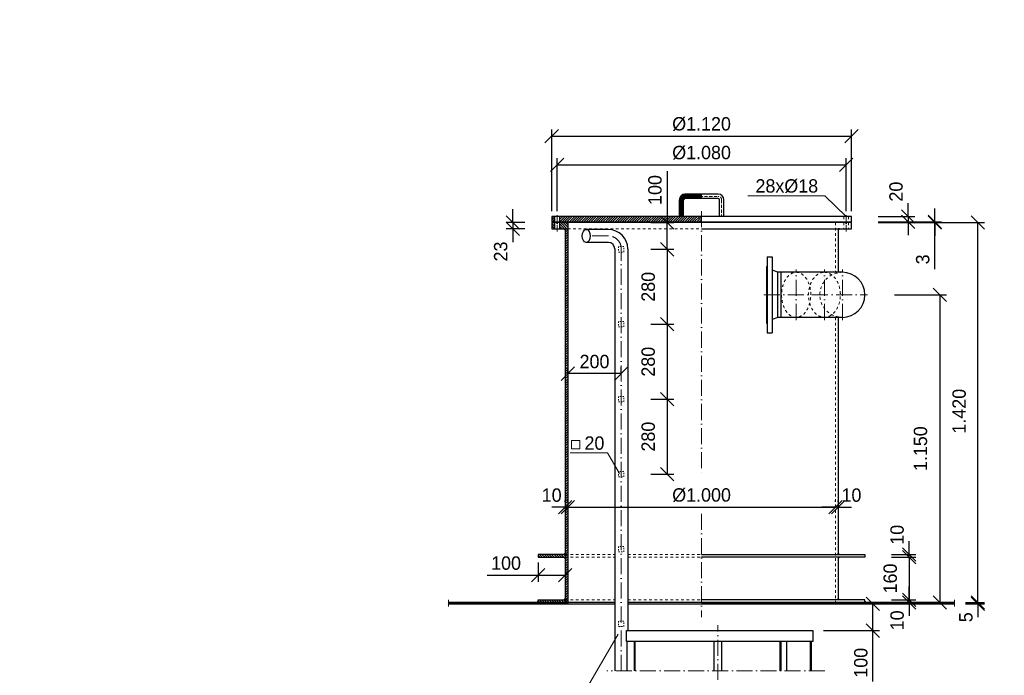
# Model space of a CAD drawing. Header units: millimetres. Extents: x -57642 to 5082813, y -177084 to 58112.
# Tile 14 of 256: x 82476 to 86155, y -174477 to -172027. Entities that reach past the tile are written whole.
import ezdxf

# ---------------------------------------------------------------- set-up
doc = ezdxf.new("R2010")
doc.units = ezdxf.units.MM
doc.linetypes.add('ACAD_ISO10W100', pattern=[18, 12, -3, 0, -3])
doc.linetypes.add('JIS_02_1.0', pattern=[2, 1, -1])
doc.layers.add('Bemaßung', color=7, linetype='Continuous', lineweight=9)
doc.layers.add('Beschriftung', color=7, linetype='Continuous', lineweight=9)
doc.styles.add('LBB3.5M1000', font='isocp.shx', dxfattribs={"height": 3.5})
doc.dimstyles.new('DIN', dxfattribs={"dimtxt": 2.5, "dimasz": 2.5, "dimexe": 1.25, "dimexo": 0.625, "dimtad": 1, "dimtih": 1, "dimdec": 4, "dimdsep": 46, "dimlunit": 6, "dimtxsty": 'Standard', "dimcen": 2.5, "dimadec": 0, "dimazin": 0, "dimtfac": 1, "dimtdec": 4, "dimtmove": 0, "dimatfit": 3, "dimfxl": 0, "dimtvp": 1, "dimtolj": 1, "dimtzin": 0, "dimarcsym": 0})

# ---------------------------------------------------------------- blocks, each defined once
blk = doc.blocks.new('_Oblique')
at = {"color": 0, "linetype": 'ByBlock', "lineweight": -2}
blk.add_line((-0.5, -0.5), (0.5, 0.5), dxfattribs=at)
blk = doc.blocks.new('*D275')
at = {"layer": 'Bemaßung', "color": 0, "lineweight": -2, "transparency": 16777216}
for p, q in [((84523.7, -173829.4), (84523.7, -173824.4)), ((85523.7, -173829.4), (85523.7, -173824.4)), ((84523.7, -173849.4), (85523.7, -173849.4))]:
    blk.add_line(p, q, dxfattribs=at)
at = {"layer": 'DEFPOINTS', "color": 0, "transparency": 16777216}
for p in [(84523.7, -173849.4), (85523.7, -173849.4), (85523.7, -173849.4)]:
    blk.add_point(p, dxfattribs=at)
at = {"layer": 'Bemaßung', "color": 0, "lineweight": -2, "transparency": 16777216, "xscale": 50, "yscale": 50, "zscale": 50, "rotation": 180}
blk.add_blockref('_Oblique', (84523.7, -173849.4), dxfattribs=at)
at = {"layer": 'Bemaßung', "color": 0, "lineweight": -2, "transparency": 16777216, "xscale": 50, "yscale": 50, "zscale": 50}
blk.add_blockref('_Oblique', (85523.7, -173849.4), dxfattribs=at)
at = {"layer": 'Bemaßung', "color": 0, "transparency": 16777216, "insert": (85023.7, -173804.4), "char_height": 50, "attachment_point": 5}
blk.add_mtext('\\A1;%%C1.000', dxfattribs=at)
blk = doc.blocks.new('*D276')
at = {"layer": 'Bemaßung', "color": 0, "lineweight": -2, "transparency": 16777216}
for p, q in [((84513.7, -173829.4), (84513.7, -173824.4)), ((84523.7, -173829.4), (84523.7, -173824.4)), ((84513.7, -173849.4), (84463.7, -173849.4)), ((84513.7, -173849.4), (84523.7, -173849.4)), ((84523.7, -173849.4), (84573.7, -173849.4))]:
    blk.add_line(p, q, dxfattribs=at)
at = {"layer": 'DEFPOINTS', "color": 0, "transparency": 16777216}
for p in [(84513.7, -173849.4), (84523.7, -173849.4), (84523.7, -173849.4)]:
    blk.add_point(p, dxfattribs=at)
at = {"layer": 'Bemaßung', "color": 0, "lineweight": -2, "transparency": 16777216, "xscale": 50, "yscale": 50, "zscale": 50}
blk.add_blockref('_Oblique', (84513.7, -173849.4), dxfattribs=at)
at = {"layer": 'Bemaßung', "color": 0, "lineweight": -2, "transparency": 16777216, "xscale": 50, "yscale": 50, "zscale": 50, "rotation": 180}
blk.add_blockref('_Oblique', (84523.7, -173849.4), dxfattribs=at)
at = {"layer": 'Bemaßung', "color": 0, "transparency": 16777216, "insert": (84463.7, -173804.4), "char_height": 50, "attachment_point": 5}
blk.add_mtext('\\A1;10', dxfattribs=at)
blk = doc.blocks.new('*D277')
at = {"layer": 'Bemaßung', "color": 0, "lineweight": -2, "transparency": 16777216}
for p, q in [((84413.7, -174055.6), (84413.7, -174128.4)), ((84513.7, -174055.6), (84513.7, -174128.4)), ((84223.2, -174103.4), (84413.7, -174103.4)), ((84413.7, -174103.4), (84513.7, -174103.4))]:
    blk.add_line(p, q, dxfattribs=at)
at = {"layer": 'DEFPOINTS', "color": 0, "transparency": 16777216}
for p in [(84413.7, -174035.6), (84513.7, -174035.6), (84513.7, -174103.4)]:
    blk.add_point(p, dxfattribs=at)
at = {"layer": 'Bemaßung', "color": 0, "lineweight": -2, "transparency": 16777216, "xscale": 50, "yscale": 50, "zscale": 50, "rotation": 180}
blk.add_blockref('_Oblique', (84413.7, -174103.4), dxfattribs=at)
at = {"layer": 'Bemaßung', "color": 0, "lineweight": -2, "transparency": 16777216, "xscale": 50, "yscale": 50, "zscale": 50}
blk.add_blockref('_Oblique', (84513.7, -174103.4), dxfattribs=at)
at = {"layer": 'Bemaßung', "color": 0, "transparency": 16777216, "insert": (84293.2, -174058.4), "char_height": 50, "attachment_point": 5}
blk.add_mtext('\\A1;100', dxfattribs=at)
blk = doc.blocks.new('*D278')
at = {"layer": 'Bemaßung', "color": 0, "lineweight": -2, "transparency": 16777216}
for p, q in [((85799.5, -174195.6), (85799.5, -174145.6)), ((85733.7, -174195.6), (85824.5, -174195.6)), ((85799.5, -174205.6), (85799.5, -174195.6)), ((85733.7, -174205.6), (85824.5, -174205.6)), ((85799.5, -174205.6), (85799.5, -174255.6))]:
    blk.add_line(p, q, dxfattribs=at)
at = {"layer": 'DEFPOINTS', "color": 0, "transparency": 16777216}
for p in [(85633.7, -174195.6), (85799.5, -174195.6), (85633.7, -174205.6)]:
    blk.add_point(p, dxfattribs=at)
at = {"layer": 'Bemaßung', "color": 0, "lineweight": -2, "transparency": 16777216, "xscale": 50, "yscale": 50, "zscale": 50}
for p, rotation in [((85799.5, -174195.6), 270), ((85799.5, -174205.6), 90)]:
    blk.add_blockref('_Oblique', p, dxfattribs=dict(at, rotation=rotation))
at = {"layer": 'Bemaßung', "color": 0, "transparency": 16777216, "insert": (85754.5, -174272.1), "char_height": 50, "attachment_point": 5, "rotation": 90}
blk.add_mtext('\\A1;10', dxfattribs=at)
blk = doc.blocks.new('*D279')
at = {"layer": 'Bemaßung', "color": 0, "lineweight": -2, "transparency": 16777216}
for p, q in [((85733.7, -174035.6), (85824.5, -174035.6)), ((85799.5, -174035.6), (85799.5, -174195.6)), ((85733.7, -174195.6), (85824.5, -174195.6))]:
    blk.add_line(p, q, dxfattribs=at)
at = {"layer": 'DEFPOINTS', "color": 0, "transparency": 16777216}
for p in [(85633.7, -174035.6), (85633.7, -174195.6), (85799.5, -174195.6)]:
    blk.add_point(p, dxfattribs=at)
at = {"layer": 'Bemaßung', "color": 0, "lineweight": -2, "transparency": 16777216, "xscale": 50, "yscale": 50, "zscale": 50}
for p, rotation in [((85799.5, -174035.6), 90), ((85799.5, -174195.6), 270)]:
    blk.add_blockref('_Oblique', p, dxfattribs=dict(at, rotation=rotation))
at = {"layer": 'Bemaßung', "color": 0, "transparency": 16777216, "insert": (85728.8, -174115.6), "char_height": 50, "attachment_point": 5, "rotation": 90}
blk.add_mtext('\\A1;160', dxfattribs=at)
blk = doc.blocks.new('*D280')
at = {"layer": 'Bemaßung', "color": 0, "lineweight": -2, "transparency": 16777216}
for p, q in [((85799.5, -174025.6), (85799.5, -173975.6)), ((85733.7, -174025.6), (85824.5, -174025.6)), ((85733.7, -174035.6), (85824.5, -174035.6)), ((85799.5, -174035.6), (85799.5, -174025.6)), ((85799.5, -174035.6), (85799.5, -174085.6))]:
    blk.add_line(p, q, dxfattribs=at)
at = {"layer": 'DEFPOINTS', "color": 0, "transparency": 16777216}
for p in [(85633.7, -174025.6), (85633.7, -174035.6), (85799.5, -174025.6)]:
    blk.add_point(p, dxfattribs=at)
at = {"layer": 'Bemaßung', "color": 0, "lineweight": -2, "transparency": 16777216, "xscale": 50, "yscale": 50, "zscale": 50}
for p, rotation in [((85799.5, -174025.6), 270), ((85799.5, -174035.6), 90)]:
    blk.add_blockref('_Oblique', p, dxfattribs=dict(at, rotation=rotation))
at = {"layer": 'Bemaßung', "color": 0, "transparency": 16777216, "insert": (85754.5, -173952.4), "char_height": 50, "attachment_point": 5, "rotation": 90}
blk.add_mtext('\\A1;10', dxfattribs=at)
blk = doc.blocks.new('*D281')
at = {"layer": 'Bemaßung', "color": 0, "lineweight": -2, "transparency": 16777216}
for p, q in [((86056.4, -174205.6), (86056.4, -174155.6)), ((86009.3, -174205.6), (86081.4, -174205.6)), ((86009.3, -174210.6), (86081.4, -174210.6)), ((86056.4, -174210.6), (86056.4, -174205.6)), ((86056.4, -174210.6), (86056.4, -174260.6))]:
    blk.add_line(p, q, dxfattribs=at)
at = {"layer": 'DEFPOINTS', "color": 0, "transparency": 16777216}
for p in [(85969.3, -174205.6), (85969.3, -174210.6), (86056.4, -174205.6)]:
    blk.add_point(p, dxfattribs=at)
at = {"layer": 'Bemaßung', "color": 0, "lineweight": -2, "transparency": 16777216, "xscale": 50, "yscale": 50, "zscale": 50}
for p, rotation in [((86056.4, -174205.6), 270), ((86056.4, -174210.6), 90)]:
    blk.add_blockref('_Oblique', p, dxfattribs=dict(at, rotation=rotation))
at = {"layer": 'Bemaßung', "color": 0, "transparency": 16777216, "insert": (86011.4, -174260.6), "char_height": 50, "attachment_point": 5, "rotation": 90}
blk.add_mtext('\\A1;5', dxfattribs=at)
blk = doc.blocks.new('*D282')
at = {"layer": 'Bemaßung', "color": 0, "lineweight": -2, "transparency": 16777216}
for p, q in [((85683.7, -172785.6), (86081.4, -172785.6)), ((86056.4, -174205.6), (86056.4, -172785.6)), ((86069.3, -174205.6), (86081.4, -174205.6))]:
    blk.add_line(p, q, dxfattribs=at)
at = {"layer": 'DEFPOINTS', "color": 0, "transparency": 16777216}
for p in [(85583.7, -172785.6), (86056.4, -172785.6), (85969.3, -174205.6)]:
    blk.add_point(p, dxfattribs=at)
at = {"layer": 'Bemaßung', "color": 0, "lineweight": -2, "transparency": 16777216, "xscale": 50, "yscale": 50, "zscale": 50}
for p, rotation in [((86056.4, -172785.6), 90), ((86056.4, -174205.6), 270)]:
    blk.add_blockref('_Oblique', p, dxfattribs=dict(at, rotation=rotation))
at = {"layer": 'Bemaßung', "color": 0, "transparency": 16777216, "insert": (85986.3, -173490.6), "char_height": 50, "attachment_point": 5, "rotation": 90}
blk.add_mtext('\\A1;1.420', dxfattribs=at)
blk = doc.blocks.new('*D283')
at = {"layer": 'Bemaßung', "color": 0, "lineweight": -2, "transparency": 16777216}
for p, q in [((85895.2, -172782.6), (85895.2, -172732.6)), ((85683.7, -172782.6), (85920.2, -172782.6)), ((85683.7, -172785.6), (85920.2, -172785.6)), ((85895.2, -172785.6), (85895.2, -172782.6)), ((85895.2, -172785.6), (85895.2, -172782.6)), ((85895.2, -172785.6), (85895.2, -172835.6)), ((85895.2, -172959.9), (85895.2, -172785.6))]:
    blk.add_line(p, q, dxfattribs=at)
at = {"layer": 'DEFPOINTS', "color": 0, "transparency": 16777216}
for p in [(85583.7, -172782.6), (85583.7, -172785.6), (85895.2, -172782.6)]:
    blk.add_point(p, dxfattribs=at)
at = {"layer": 'Bemaßung', "color": 0, "lineweight": -2, "transparency": 16777216, "xscale": 50, "yscale": 50, "zscale": 50}
for p, rotation in [((85895.2, -172782.6), 270), ((85895.2, -172785.6), 90)]:
    blk.add_blockref('_Oblique', p, dxfattribs=dict(at, rotation=rotation))
at = {"layer": 'Bemaßung', "color": 0, "transparency": 16777216, "insert": (85850.2, -172923.2), "char_height": 50, "attachment_point": 5, "rotation": 90}
blk.add_mtext('\\A1;3', dxfattribs=at)
blk = doc.blocks.new('*D284')
at = {"layer": 'Bemaßung', "color": 0, "lineweight": -2, "transparency": 16777216}
for p, q in [((85795.5, -172762.6), (85795.5, -172712.6)), ((85683.7, -172762.6), (85820.5, -172762.6)), ((85683.7, -172782.6), (85820.5, -172782.6)), ((85795.5, -172762.6), (85795.5, -172782.6)), ((85795.5, -172782.6), (85795.5, -172832.6))]:
    blk.add_line(p, q, dxfattribs=at)
at = {"layer": 'DEFPOINTS', "color": 0, "transparency": 16777216}
for p in [(85583.7, -172762.6), (85583.7, -172782.6), (85795.5, -172782.6)]:
    blk.add_point(p, dxfattribs=at)
at = {"layer": 'Bemaßung', "color": 0, "lineweight": -2, "transparency": 16777216, "xscale": 50, "yscale": 50, "zscale": 50}
for p, rotation in [((85795.5, -172762.6), 270), ((85795.5, -172782.6), 90)]:
    blk.add_blockref('_Oblique', p, dxfattribs=dict(at, rotation=rotation))
at = {"layer": 'Bemaßung', "color": 0, "transparency": 16777216, "insert": (85750.5, -172670), "char_height": 50, "attachment_point": 5, "rotation": 90}
blk.add_mtext('\\A1;20', dxfattribs=at)
blk = doc.blocks.new('*D285')
at = {"layer": 'Bemaßung', "color": 0, "lineweight": -2, "transparency": 16777216}
for p, q in [((84318.3, -172785.6), (84318.3, -172735.6)), ((84363.7, -172785.6), (84293.3, -172785.6)), ((84318.3, -172785.6), (84318.3, -172808.6)), ((84363.7, -172808.6), (84293.3, -172808.6)), ((84318.3, -172808.6), (84318.3, -172858.6))]:
    blk.add_line(p, q, dxfattribs=at)
at = {"layer": 'DEFPOINTS', "color": 0, "transparency": 16777216}
for p in [(84463.7, -172785.6), (84318.3, -172808.6), (84463.7, -172808.6)]:
    blk.add_point(p, dxfattribs=at)
at = {"layer": 'Bemaßung', "color": 0, "lineweight": -2, "transparency": 16777216, "xscale": 50, "yscale": 50, "zscale": 50}
for p, rotation in [((84318.3, -172785.6), 270), ((84318.3, -172808.6), 90)]:
    blk.add_blockref('_Oblique', p, dxfattribs=dict(at, rotation=rotation))
at = {"layer": 'Bemaßung', "color": 0, "transparency": 16777216, "insert": (84273.3, -172893.8), "char_height": 50, "attachment_point": 5, "rotation": 90}
blk.add_mtext('\\A1;23', dxfattribs=at)
blk = doc.blocks.new('*D288')
at = {"layer": 'Bemaßung', "color": 0, "lineweight": -2, "transparency": 16777216}
for p, q in [((84483.7, -172742.6), (84483.7, -172544.8)), ((84483.7, -172569.8), (85563.7, -172569.8)), ((85563.7, -172742.6), (85563.7, -172544.8))]:
    blk.add_line(p, q, dxfattribs=at)
at = {"layer": 'DEFPOINTS', "color": 0, "transparency": 16777216}
for p in [(85563.7, -172569.8), (84483.7, -172762.6), (85563.7, -172762.6)]:
    blk.add_point(p, dxfattribs=at)
at = {"layer": 'Bemaßung', "color": 0, "lineweight": -2, "transparency": 16777216, "xscale": 50, "yscale": 50, "zscale": 50, "rotation": 180}
blk.add_blockref('_Oblique', (84483.7, -172569.8), dxfattribs=at)
at = {"layer": 'Bemaßung', "color": 0, "lineweight": -2, "transparency": 16777216, "xscale": 50, "yscale": 50, "zscale": 50}
blk.add_blockref('_Oblique', (85563.7, -172569.8), dxfattribs=at)
at = {"layer": 'Bemaßung', "color": 0, "transparency": 16777216, "insert": (85023.7, -172524.8), "char_height": 50, "attachment_point": 5}
blk.add_mtext('\\A1;%%c1.080', dxfattribs=at)
blk = doc.blocks.new('*D289')
at = {"layer": 'Bemaßung', "color": 0, "lineweight": -2, "transparency": 16777216}
for p, q in [((84463.7, -172742.6), (84463.7, -172437.5)), ((84463.7, -172462.5), (85583.7, -172462.5)), ((85583.7, -172742.6), (85583.7, -172437.5))]:
    blk.add_line(p, q, dxfattribs=at)
at = {"layer": 'DEFPOINTS', "color": 0, "transparency": 16777216}
for p in [(85583.7, -172462.5), (84463.7, -172762.6), (85583.7, -172762.6)]:
    blk.add_point(p, dxfattribs=at)
at = {"layer": 'Bemaßung', "color": 0, "lineweight": -2, "transparency": 16777216, "xscale": 50, "yscale": 50, "zscale": 50, "rotation": 180}
blk.add_blockref('_Oblique', (84463.7, -172462.5), dxfattribs=at)
at = {"layer": 'Bemaßung', "color": 0, "lineweight": -2, "transparency": 16777216, "xscale": 50, "yscale": 50, "zscale": 50}
blk.add_blockref('_Oblique', (85583.7, -172462.5), dxfattribs=at)
at = {"layer": 'Bemaßung', "color": 0, "transparency": 16777216, "insert": (85023.7, -172417.5), "char_height": 50, "attachment_point": 5}
blk.add_mtext('\\A1;%%C1.120', dxfattribs=at)
blk = doc.blocks.new('*D290')
at = {"layer": 'Bemaßung', "color": 0, "lineweight": -2, "transparency": 16777216}
for p, q in [((84894.8, -172593.9), (84894.8, -172785.6)), ((84833.7, -172785.6), (84919.8, -172785.6)), ((84894.8, -172885.6), (84894.8, -172785.6)), ((84833.7, -172885.6), (84919.8, -172885.6))]:
    blk.add_line(p, q, dxfattribs=at)
at = {"layer": 'DEFPOINTS', "color": 0, "transparency": 16777216}
for p in [(84733.7, -172785.6), (84894.8, -172785.6), (84733.7, -172885.6)]:
    blk.add_point(p, dxfattribs=at)
at = {"layer": 'Bemaßung', "color": 0, "lineweight": -2, "transparency": 16777216, "xscale": 50, "yscale": 50, "zscale": 50}
for p, rotation in [((84894.8, -172785.6), 90), ((84894.8, -172885.6), 270)]:
    blk.add_blockref('_Oblique', p, dxfattribs=dict(at, rotation=rotation))
at = {"layer": 'Bemaßung', "color": 0, "transparency": 16777216, "insert": (84849.8, -172663.9), "char_height": 50, "attachment_point": 5, "rotation": 90}
blk.add_mtext('\\A1;100', dxfattribs=at)
blk = doc.blocks.new('*D291')
at = {"layer": 'Bemaßung', "color": 0, "lineweight": -2, "transparency": 16777216}
for p, q in [((84833.7, -172885.6), (84919.8, -172885.6)), ((84894.8, -172885.6), (84894.8, -173165.6)), ((84833.7, -173165.6), (84919.8, -173165.6))]:
    blk.add_line(p, q, dxfattribs=at)
at = {"layer": 'DEFPOINTS', "color": 0, "transparency": 16777216}
for p in [(84733.7, -172885.6), (84733.7, -173165.6), (84894.8, -173165.6)]:
    blk.add_point(p, dxfattribs=at)
at = {"layer": 'Bemaßung', "color": 0, "lineweight": -2, "transparency": 16777216, "xscale": 50, "yscale": 50, "zscale": 50}
for p, rotation in [((84894.8, -172885.6), 90), ((84894.8, -173165.6), 270)]:
    blk.add_blockref('_Oblique', p, dxfattribs=dict(at, rotation=rotation))
at = {"layer": 'Bemaßung', "color": 0, "transparency": 16777216, "insert": (84824.5, -173025.6), "char_height": 50, "attachment_point": 5, "rotation": 90}
blk.add_mtext('\\A1;280', dxfattribs=at)
blk = doc.blocks.new('*D286')
at = {"layer": 'Bemaßung', "color": 0, "lineweight": -2, "transparency": 16777216}
for p, q in [((84833.7, -173165.6), (84919.8, -173165.6)), ((84894.8, -173165.6), (84894.8, -173445.6)), ((84833.7, -173445.6), (84919.8, -173445.6))]:
    blk.add_line(p, q, dxfattribs=at)
at = {"layer": 'DEFPOINTS', "color": 0, "transparency": 16777216}
for p in [(84733.7, -173165.6), (84733.7, -173445.6), (84894.8, -173445.6)]:
    blk.add_point(p, dxfattribs=at)
at = {"layer": 'Bemaßung', "color": 0, "lineweight": -2, "transparency": 16777216, "xscale": 50, "yscale": 50, "zscale": 50}
for p, rotation in [((84894.8, -173165.6), 90), ((84894.8, -173445.6), 270)]:
    blk.add_blockref('_Oblique', p, dxfattribs=dict(at, rotation=rotation))
at = {"layer": 'Bemaßung', "color": 0, "transparency": 16777216, "insert": (84824.5, -173305.6), "char_height": 50, "attachment_point": 5, "rotation": 90}
blk.add_mtext('\\A1;280', dxfattribs=at)
blk = doc.blocks.new('*D287')
at = {"layer": 'Bemaßung', "color": 0, "lineweight": -2, "transparency": 16777216}
for p, q in [((85479.1, -174210.6), (85688.9, -174210.6)), ((85663.9, -174310.6), (85663.9, -174210.6)), ((85479.1, -174310.6), (85688.9, -174310.6)), ((85663.9, -174500.7), (85663.9, -174310.6))]:
    blk.add_line(p, q, dxfattribs=at)
at = {"layer": 'DEFPOINTS', "color": 0, "transparency": 16777216}
for p in [(85439.1, -174210.6), (85663.9, -174210.6), (85439.1, -174310.6)]:
    blk.add_point(p, dxfattribs=at)
at = {"layer": 'Bemaßung', "color": 0, "lineweight": -2, "transparency": 16777216, "xscale": 50, "yscale": 50, "zscale": 50}
for p, rotation in [((85663.9, -174210.6), 90), ((85663.9, -174310.6), 270)]:
    blk.add_blockref('_Oblique', p, dxfattribs=dict(at, rotation=rotation))
at = {"layer": 'Bemaßung', "color": 0, "transparency": 16777216, "insert": (85618.9, -174430.7), "char_height": 50, "attachment_point": 5, "rotation": 90}
blk.add_mtext('\\A1;100', dxfattribs=at)
blk = doc.blocks.new('*D273')
at = {"layer": 'Bemaßung', "color": 0, "lineweight": -2, "transparency": 16777216}
for p, q in [((84833.7, -173445.6), (84919.8, -173445.6)), ((84894.8, -173445.6), (84894.8, -173725.6)), ((84833.7, -173725.6), (84919.8, -173725.6))]:
    blk.add_line(p, q, dxfattribs=at)
at = {"layer": 'DEFPOINTS', "color": 0, "transparency": 16777216}
for p in [(84733.7, -173445.6), (84733.7, -173725.6), (84894.8, -173725.6)]:
    blk.add_point(p, dxfattribs=at)
at = {"layer": 'Bemaßung', "color": 0, "lineweight": -2, "transparency": 16777216, "xscale": 50, "yscale": 50, "zscale": 50}
for p, rotation in [((84894.8, -173445.6), 90), ((84894.8, -173725.6), 270)]:
    blk.add_blockref('_Oblique', p, dxfattribs=dict(at, rotation=rotation))
at = {"layer": 'Bemaßung', "color": 0, "transparency": 16777216, "insert": (84824.5, -173585.6), "char_height": 50, "attachment_point": 5, "rotation": 90}
blk.add_mtext('\\A1;280', dxfattribs=at)
blk = doc.blocks.new('*D274')
at = {"layer": 'Bemaßung', "color": 0, "lineweight": -2, "transparency": 16777216}
for p, q in [((84523.7, -173350.2), (84523.7, -173325.2)), ((84723.7, -173350.2), (84723.7, -173325.2)), ((84723.7, -173350.2), (84523.7, -173350.2))]:
    blk.add_line(p, q, dxfattribs=at)
at = {"layer": 'DEFPOINTS', "color": 0, "transparency": 16777216}
for p in [(84523.7, -173350.2), (84523.7, -173350.2), (84723.7, -173350.2)]:
    blk.add_point(p, dxfattribs=at)
at = {"layer": 'Bemaßung', "color": 0, "lineweight": -2, "transparency": 16777216, "xscale": 50, "yscale": 50, "zscale": 50, "rotation": 180}
blk.add_blockref('_Oblique', (84523.7, -173350.2), dxfattribs=at)
at = {"layer": 'Bemaßung', "color": 0, "lineweight": -2, "transparency": 16777216, "xscale": 50, "yscale": 50, "zscale": 50}
blk.add_blockref('_Oblique', (84723.7, -173350.2), dxfattribs=at)
at = {"layer": 'Bemaßung', "color": 0, "transparency": 16777216, "insert": (84623.7, -173305.2), "char_height": 50, "attachment_point": 5}
blk.add_mtext('\\A1;200', dxfattribs=at)
blk = doc.blocks.new('*D292')
at = {"layer": 'Bemaßung', "color": 0, "lineweight": -2, "transparency": 16777216}
for p, q in [((85744, -173055.6), (85938.6, -173055.6)), ((85913.6, -173055.6), (85913.6, -174205.6)), ((85744, -174205.6), (85938.6, -174205.6))]:
    blk.add_line(p, q, dxfattribs=at)
at = {"layer": 'DEFPOINTS', "color": 0, "transparency": 16777216}
for p in [(85644, -173055.6), (85644, -174205.6), (85913.6, -174205.6)]:
    blk.add_point(p, dxfattribs=at)
at = {"layer": 'Bemaßung', "color": 0, "lineweight": -2, "transparency": 16777216, "xscale": 50, "yscale": 50, "zscale": 50}
for p, rotation in [((85913.6, -173055.6), 90), ((85913.6, -174205.6), 270)]:
    blk.add_blockref('_Oblique', p, dxfattribs=dict(at, rotation=rotation))
at = {"layer": 'Bemaßung', "color": 0, "transparency": 16777216, "insert": (85841.8, -173630.6), "char_height": 50, "attachment_point": 5, "rotation": 90}
blk.add_mtext('\\A1;1.150', dxfattribs=at)
blk = doc.blocks.new('*D321')
at = {"layer": 'Bemaßung', "color": 0, "lineweight": -2, "transparency": 16777216}
for p, q in [((85523.7, -173829.4), (85523.7, -173824.4)), ((85533.7, -173829.4), (85533.7, -173824.4)), ((85523.7, -173849.4), (85473.7, -173849.4)), ((85533.7, -173849.4), (85523.7, -173849.4)), ((85533.7, -173849.4), (85583.7, -173849.4))]:
    blk.add_line(p, q, dxfattribs=at)
at = {"layer": 'DEFPOINTS', "color": 0, "transparency": 16777216}
for p in [(85523.7, -173849.4), (85523.7, -173849.4), (85533.7, -173849.4)]:
    blk.add_point(p, dxfattribs=at)
at = {"layer": 'Bemaßung', "color": 0, "lineweight": -2, "transparency": 16777216, "xscale": 50, "yscale": 50, "zscale": 50}
blk.add_blockref('_Oblique', (85523.7, -173849.4), dxfattribs=at)
at = {"layer": 'Bemaßung', "color": 0, "lineweight": -2, "transparency": 16777216, "xscale": 50, "yscale": 50, "zscale": 50, "rotation": 180}
blk.add_blockref('_Oblique', (85533.7, -173849.4), dxfattribs=at)
at = {"layer": 'Bemaßung', "color": 0, "transparency": 16777216, "insert": (85583.7, -173804.4), "char_height": 50, "attachment_point": 5}
blk.add_mtext('\\A1;10', dxfattribs=at)

msp = doc.modelspace()

# ---------------------------------------------------------------- hatches: boundary and pattern name
at = {"lineweight": 5}
h = msp.add_hatch(dxfattribs=at)
h.set_pattern_fill('ANSI31', color=256, angle=90)
h.set_pattern_definition([(135, (3626.1457, -10), (-2.24506403, -2.24506403), [])])
h.paths.add_polyline_path([(84956.72841, -172700.60527, -0.4142135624), (84961.72841, -172695.60527), (85023.72841, -172695.60527), (85023.72841, -172687.60527), (84961.72841, -172687.60527, 0.4142135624), (84948.72841, -172700.60527), (84948.72841, -172762.60527), (84956.72841, -172762.60527)], flags=17)
h.paths.add_polyline_path([(84948.72841, -172700.60527, -0.4142135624), (84961.72841, -172687.60527), (85023.72841, -172687.60527), (85023.72841, -172679.60527), (84961.72841, -172679.60527, 0.4142135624), (84940.72841, -172700.60527), (84940.72841, -172762.60527), (84948.72841, -172762.60527)])
h = msp.add_hatch(color=256)
h.dxf.hatch_style = 1
h.paths.add_polyline_path([(84508.72841, -172808.60527), (84513.72841, -172808.60527), (84513.72841, -172813.60527)])
h = msp.add_hatch()
h.set_pattern_fill('ANSI31', color=256, scale=2)
h.set_pattern_definition([(45, (5879.949, 0), (-4.49012806, 4.49012806), [])])
h.paths.add_polyline_path([(84523.72841, -172808.60527), (84513.72841, -172808.60527), (84513.72841, -174025.60527), (84523.72841, -174025.60527)])
h.paths.add_polyline_path([(84523.72841, -174035.60527), (84513.72841, -174035.60527), (84513.72841, -174195.60527), (84523.72841, -174195.60527)])
h.paths.add_polyline_path([(84523.72841, -174195.60527), (84513.72841, -174195.60527), (84513.72841, -174205.60527), (84523.72841, -174205.60527)])
h.paths.add_polyline_path([(84523.72841, -174025.60527), (84513.72841, -174025.60527), (84513.72841, -174035.60527), (84523.72841, -174035.60527)])
h = msp.add_hatch(color=256)
h.dxf.hatch_style = 1
h.paths.add_polyline_path([(85538.72841, -172808.60527), (85533.72841, -172808.60527), (85533.72841, -172813.60527)])
h = msp.add_hatch()
h.set_pattern_fill('ANSI31', color=256, scale=2, angle=90)
h.set_pattern_definition([(135, (5879.949, 0), (-4.49012806, -4.49012806), [])])
h.paths.add_polyline_path([(84513.72841, -174025.60527), (84413.72841, -174025.60527), (84413.72841, -174035.60527), (84513.72841, -174035.60527)])
h.paths.add_polyline_path([(84513.72841, -174195.60527), (84413.72841, -174195.60527), (84413.72841, -174205.60527), (84513.72841, -174205.60527)])
h = msp.add_hatch(color=256)
h.dxf.hatch_style = 1
h.paths.add_polyline_path([(84508.72841, -174025.60527), (84513.72841, -174025.60527), (84513.72841, -174020.60527)])
h = msp.add_hatch(color=256)
h.dxf.hatch_style = 1
h.paths.add_polyline_path([(84508.72841, -174035.60527), (84513.72841, -174035.60527), (84513.72841, -174040.60527)])
h = msp.add_hatch(color=256)
h.dxf.hatch_style = 1
h.paths.add_polyline_path([(85538.72841, -174025.60527), (85533.72841, -174025.60527), (85533.72841, -174020.60527)])
h = msp.add_hatch(color=256)
h.dxf.hatch_style = 1
h.paths.add_polyline_path([(85538.72841, -174035.60527), (85533.72841, -174035.60527), (85533.72841, -174040.60527)])
h = msp.add_hatch(color=256)
h.dxf.hatch_style = 1
h.paths.add_polyline_path([(84508.72841, -174195.60527), (84513.72841, -174195.60527), (84513.72841, -174190.60527)])
h = msp.add_hatch(color=256)
h.dxf.hatch_style = 1
h.paths.add_polyline_path([(85538.72841, -174195.60527), (85533.72841, -174195.60527), (85533.72841, -174190.60527)])
h = msp.add_hatch()
h.set_pattern_fill('ANSI31', color=256)
h.set_pattern_definition([(45, (4033.1233, -4589.0952), (-2.24506403, 2.24506403), [])])
h.paths.add_polyline_path([(85154.62841, -174205.60527), (85023.72841, -174205.60527), (85023.72841, -174210.60527), (85154.62841, -174210.60527)])
h.paths.add_polyline_path([(85969.31963, -174205.60527), (85154.62841, -174205.60527), (85154.62841, -174210.60527), (85969.31963, -174210.60527)])
h.paths.add_polyline_path([(84523.72841, -174210.60527), (84523.72841, -174205.60527), (84078.13719, -174205.60527), (84078.13719, -174210.60527)])
h = msp.add_hatch(color=256)
h.dxf.hatch_style = 1
h.paths.add_polyline_path([(84408.72841, -174205.60527), (84413.72841, -174205.60527), (84413.72841, -174200.60527)])
h = msp.add_hatch(color=256)
h.dxf.hatch_style = 1
h.paths.add_polyline_path([(85638.72841, -174205.60527), (85633.72841, -174205.60527), (85633.72841, -174200.60527)])
at = {"layer": 'Bemaßung'}
h = msp.add_hatch(dxfattribs=at)
h.set_pattern_fill('ANSI31', color=256, scale=2)
h.set_pattern_definition([(45, (0, -10), (-4.49012806, 4.49012806), [])])
h.paths.add_polyline_path([(84474.72841, -172762.60527), (84463.72841, -172762.60527), (84463.72841, -172782.60527), (84474.72841, -172782.60527)])
h.paths.add_polyline_path([(85023.72841, -172762.60527), (84492.72841, -172762.60527), (84492.72841, -172782.60527), (85023.72841, -172782.60527)])
h = msp.add_hatch(dxfattribs=at)
h.set_pattern_fill('ANSI31', color=256, scale=2, angle=90)
h.set_pattern_definition([(135, (3626.1457, -10), (-4.49012806, -4.49012806), [])])
h.paths.add_polyline_path([(84523.72841, -172785.60527), (84492.72841, -172785.60527), (84492.72841, -172808.60527), (84523.72841, -172808.60527)])
h.paths.add_polyline_path([(84474.72841, -172785.60527), (84463.72841, -172785.60527), (84463.72841, -172808.60527), (84474.72841, -172808.60527)])

# ---------------------------------------------------------------- linework, layer by layer
for p, q in [((85085.72841, -172679.60527), (84961.72841, -172679.60527)), ((84940.72841, -172762.60527), (84940.72841, -172700.60527)), ((84956.72841, -172762.60527), (84956.72841, -172700.60527)), ((85085.72841, -172695.60527), (84961.72841, -172695.60527)), ((85090.72841, -172762.60527), (85090.72841, -172700.60527)), ((85106.72841, -172762.60527), (85106.72841, -172700.60527)), ((84474.72841, -172762.60527), (84474.72841, -172782.60527)), ((84474.72841, -172785.60527), (84474.72841, -172808.60527)), ((84492.72841, -172762.60527), (84492.72841, -172782.60527)), ((84492.72841, -172785.60527), (84492.72841, -172808.60527)), ((84523.72841, -172785.60527), (84523.72841, -174210.60527)), ((84513.72841, -172808.60527), (84513.72841, -174205.6062)), ((84675.42841, -172811.45527), (84592.63509, -172811.45527)), ((85533.72841, -172808.60527), (85533.72841, -172971.45527)), ((84675.42841, -172859.75527), (84592.63509, -172859.75527)), ((84699.57841, -172883.90527), (84699.57841, -174460.43734)), ((84747.87841, -172883.90527), (84747.87841, -174310.60527)), ((85268.87351, -172913.10527), (85268.87351, -173198.10527)), ((85268.87351, -172913.10527), (85287.87351, -172913.10527)), ((85287.87351, -172913.10527), (85287.87351, -173198.10527)), ((85265.87351, -172949.60527), (85265.87351, -173161.60527)), ((85265.87351, -172949.60527), (85268.87351, -172949.60527)), ((85308.87351, -172971.45527), (85287.87351, -172963.60527)), ((85320.87351, -172971.45527), (85308.87351, -172971.45527)), ((85308.87351, -173139.75527), (85308.87351, -172971.45527)), ((85549.87351, -172971.45527), (85320.87351, -172971.45527)), ((85320.87351, -173139.75527), (85320.87351, -172971.45527)), ((85265.87351, -173161.60527), (85268.87351, -173161.60527)), ((85308.87351, -173139.75527), (85287.87351, -173147.60527)), ((85320.87351, -173139.75527), (85308.87351, -173139.75527)), ((85549.87351, -173139.75527), (85320.87351, -173139.75527)), ((85533.72841, -173139.75527), (85533.72841, -174025.60527)), ((85268.87351, -173198.10527), (85287.87351, -173198.10527)), ((85533.72841, -174035.60527), (85533.72841, -174195.60527)), ((84699.57841, -174205.60527), (84078.13719, -174205.60527)), ((84078.13719, -174210.60527), (84699.57841, -174210.60527)), ((85969.31963, -174205.60527), (84747.87841, -174205.60527)), ((84747.87841, -174210.60527), (85969.31963, -174210.60527)), ((84745.81363, -174460.43734), (84745.81363, -174350.60527)), ((84773.24868, -174460.43734), (84773.24868, -174350.60527)), ((84775.27159, -174460.43734), (84775.27159, -174350.60527)), ((85317.39969, -174460.43734), (85317.39969, -174350.60527)), ((85320.93522, -174460.43734), (85320.93522, -174350.60527)), ((85342.14842, -174460.43734), (85342.14842, -174350.60527))]:
    msp.add_line(p, q)
at = {"linetype": 'ACAD_ISO10W100', "lineweight": 18}
msp.add_line((85023.72841, -172695.60527), (85023.72841, -172679.60527), dxfattribs=at)
at = {"linetype": 'ACAD_ISO10W100', "lineweight": 18, "ltscale": 2}
for p, q in [((84483.72841, -172818.60527), (84483.72841, -172752.60527)), ((85563.72841, -172818.60527), (85563.72841, -172752.60527))]:
    msp.add_line(p, q, dxfattribs=at)
at = {"linetype": 'ACAD_ISO10W100', "lineweight": 18, "ltscale": 5}
for p, q in [((85023.72841, -172742.60527), (85023.72841, -173732.50874)), ((84675.42841, -172835.60527), (84592.63509, -172835.60527)), ((84723.72841, -174460.43734), (84723.72841, -172873.90527)), ((85377.2818, -173149.75527), (85377.2818, -172961.45527)), ((85482.80096, -173149.75527), (85482.80096, -172961.45527)), ((85549.87351, -173149.75527), (85549.87351, -172961.45527)), ((85255.87351, -173055.60527), (85644.02351, -173055.60527)), ((85023.72841, -173874.36291), (85023.72841, -174260.60527)), ((84078.13719, -174195.60527), (84078.13719, -174220.60527)), ((85969.31963, -174195.60527), (85969.31963, -174220.60527)), ((85084.05445, -174494.54391), (85084.05445, -174290.60527)), ((85484.05445, -174460.43734), (84669.57841, -174460.43734))]:
    msp.add_line(p, q, dxfattribs=at)
at = {"linetype": 'JIS_02_1.0', "lineweight": 18, "ltscale": 10}
for p, q in [((85523.72841, -172785.60527), (85523.72841, -172971.45527)), ((85554.72841, -172762.60527), (85554.72841, -172782.60527)), ((85554.72841, -172785.60527), (85554.72841, -172808.60527)), ((85572.72841, -172762.60527), (85572.72841, -172782.60527)), ((85572.72841, -172785.60527), (85572.72841, -172808.60527)), ((84523.72841, -172808.60527), (85023.72841, -172808.60527)), ((85523.72841, -173139.75527), (85523.72841, -174210.60527)), ((84513.72841, -174025.60527), (84699.57841, -174025.60527)), ((84513.72841, -174035.60527), (84699.57841, -174035.60527)), ((84747.87841, -174025.60527), (85023.72841, -174025.60527)), ((84747.87841, -174035.60527), (85023.72841, -174035.60527)), ((84513.72841, -174195.60527), (84699.57841, -174195.60527)), ((84747.87841, -174195.60527), (85023.72841, -174195.60527))]:
    msp.add_line(p, q, dxfattribs=at)
at = {"linetype": 'ACAD_ISO10W100', "lineweight": 18}
for points in [[(84961.72841, -172687.60527), (85085.72841, -172687.60527)], [(84948.72841, -172762.60527), (84948.72841, -172700.60527)], [(85098.72841, -172700.60527), (85098.72841, -172762.60527)]]:
    msp.add_lwpolyline(points, dxfattribs=at)
for points in [[(84463.72841, -172782.60527), (85583.72841, -172782.60527), (85583.72841, -172762.60527), (84463.72841, -172762.60527)], [(84508.72841, -172808.60527), (84513.72841, -172808.60527), (84513.72841, -172813.60527)], [(85538.72841, -172808.60527), (85533.72841, -172808.60527), (85533.72841, -172813.60527)], [(84508.72841, -174025.60527), (84513.72841, -174025.60527), (84513.72841, -174020.60527)], [(84508.72841, -174035.60527), (84513.72841, -174035.60527), (84513.72841, -174040.60527)], [(85538.72841, -174025.60527), (85533.72841, -174025.60527), (85533.72841, -174020.60527)], [(85538.72841, -174035.60527), (85533.72841, -174035.60527), (85533.72841, -174040.60527)], [(84508.72841, -174195.60527), (84513.72841, -174195.60527), (84513.72841, -174190.60527)], [(85538.72841, -174195.60527), (85533.72841, -174195.60527), (85533.72841, -174190.60527)], [(84408.72841, -174205.60527), (84413.72841, -174205.60527), (84413.72841, -174200.60527)], [(85638.72841, -174205.60527), (85633.72841, -174205.60527), (85633.72841, -174200.60527)], [(84743.31219, -174310.60527), (85439.05445, -174310.60527), (85439.05445, -174350.60527), (84743.31219, -174350.60527)]]:
    msp.add_lwpolyline(points, close=True)
for points in [[(85023.72841, -172808.60527), (85583.72841, -172808.60527), (85583.72841, -172785.60527), (84463.72841, -172785.60527), (84463.72841, -172808.60527), (84463.72841, -172808.60527)], [(84463.72841, -172808.60527), (84523.72841, -172808.60527)], [(84513.72841, -174025.60527), (84413.72841, -174025.60527), (84413.72841, -174035.60527), (84513.72841, -174035.60527)], [(85023.72841, -174025.60527), (85633.72841, -174025.60527), (85633.72841, -174035.60527), (85023.72841, -174035.60527)], [(84413.72841, -174205.60527), (84413.72841, -174195.60527), (84513.72841, -174195.60527)], [(85633.72841, -174205.60527), (85633.72841, -174195.60527), (85023.72841, -174195.60527)], [(85099.05445, -174460.43734), (85099.05445, -174350.60527), (85069.05445, -174350.60527), (85069.05445, -174460.43734)], [(85434.05445, -174460.43734), (85434.05445, -174350.60527), (85429.05445, -174350.60527), (85429.05445, -174460.43734)]]:
    msp.add_lwpolyline(points)
at = {"linetype": 'JIS_02_1.0', "lineweight": 9, "ltscale": 5}
for points in [[(84713.72841, -172895.60527), (84733.72841, -172895.60527), (84733.72841, -172875.60527), (84713.72841, -172875.60527)], [(84713.72841, -173175.60527), (84733.72841, -173175.60527), (84733.72841, -173155.60527), (84713.72841, -173155.60527)], [(84713.72841, -173455.60527), (84733.72841, -173455.60527), (84733.72841, -173435.60527), (84713.72841, -173435.60527)], [(84713.72841, -173735.60527), (84733.72841, -173735.60527), (84733.72841, -173715.60527), (84713.72841, -173715.60527)], [(84713.72841, -174015.60527), (84733.72841, -174015.60527), (84733.72841, -173995.60527), (84713.72841, -173995.60527)], [(84713.72841, -174295.60527), (84733.72841, -174295.60527), (84733.72841, -174275.60527), (84713.72841, -174275.60527)]]:
    msp.add_lwpolyline(points, close=True, dxfattribs=at)
for centre, radius, start, end in [((84961.72841, -172700.60527), 21, 90, 180), ((85085.72841, -172700.60527), 21, 0, 90), ((84961.72841, -172700.60527), 5, 90, 180), ((85085.72841, -172700.60527), 5, 0, 90), ((84675.42841, -172883.90527), 72.45, 0, 90), ((84675.42841, -172883.90527), 24.15, 0, 90), ((85549.87351, -173055.60527), 84.15, 270, 90)]:
    msp.add_arc(centre, radius, start, end)
at = {"linetype": 'ACAD_ISO10W100', "lineweight": 18}
for centre, start, end in [((84961.72841, -172700.60527), 90, 180), ((85085.72841, -172700.60527), 360, 90)]:
    msp.add_arc(centre, 13, start, end, dxfattribs=at)
at = {"linetype": 'ACAD_ISO10W100', "lineweight": 18, "ltscale": 5}
msp.add_arc((84675.42841, -172883.90527), 48.3, 0, 90, dxfattribs=at)
at = {"linetype": 'JIS_02_1.0', "lineweight": 18, "ltscale": 10}
msp.add_arc((85549.87351, -173055.60527), 84.15, 90, 270, dxfattribs=at)
msp.add_ellipse((84592.63509, -172835.60527), major_axis=(0, -24.15), ratio=0.6207711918)
for centre, ratio in [((85377.2818, -173055.60527), 0.6471763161), ((85482.80096, -173055.60527), 0.7071067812)]:
    msp.add_ellipse(centre, major_axis=(0, 84.15), ratio=ratio, dxfattribs=at)
at = {"layer": 'Bemaßung'}
for p, q in [((85196.64792, -172686.14088), (85484.60506, -172686.14088)), ((85563.72841, -172762.60527), (85484.60506, -172686.14088)), ((84532.87104, -173646.49883), (84672.10582, -173646.49883)), ((84717.36658, -173722.96322), (84672.10582, -173646.49883))]:
    msp.add_line(p, q, dxfattribs=at)
msp.add_lwpolyline([(84537.58527, -173631.3102), (84568.69357, -173631.3102), (84568.69357, -173600.2019), (84537.58527, -173600.2019)], close=True, dxfattribs=at)
at = {"layer": 'Beschriftung'}
msp.add_line((84493.69667, -174697.9954), (84712.59114, -174323.63174), dxfattribs=at)

# ---------------------------------------------------------------- texts
at = {"layer": 'Bemaßung', "char_height": 50, "attachment_point": 5}
for s, insert in [('\\A1;28x%%C18', (85342.18913, -172649.62189)), ('\\A1;20', (84623.43068, -173609.97983))]:
    msp.add_mtext(s, dxfattribs=dict(at, insert=insert))
at = {"layer": 'Beschriftung', "char_height": 50, "attachment_point": 1, "style": 'LBB3.5M1000'}
for s, insert, width in [('\\pi224.71;{\\fArial|b0|i0|c0|p34;MANHOLE\\P\\pi45.669;\\fArial|b0|i1|c0|p34;MONTAGEÖFFNUNG\\P\\pi66.34;\\fArial|b0|i0|c0|p34;\\H0.8x;SCALE / MASSSTAB 1:10}', (78773.7762, -172028.33533), 785.9141179), ('\\pi149.26;{\\fArial|b0|i0|c0|p34;MANHOLE WITH LADDER\\P\\pi19.468;\\fArial|b0|i1|c0|p34;MONTAGEÖFFNUNG MIT LEITER\\P\\pi242.63;\\fArial|b0|i0|c0|p34;\\H0.8x;SCALE / MASSSTAB 1:10}', (80835.22891, -172028.33533), 1138.4918382), ('\\pi75.491;{\\fArial|b0|i0|c0|p34;TOP PLATE\\P\\pi3.3734;\\fArial|b0|i1|c0|p34;DECKENBLECH}', (80044.88664, -174340.41827), 529.8709739)]:
    msp.add_mtext(s, dxfattribs=dict(at, insert=insert, width=width))

# ---------------------------------------------------------------- dimensions: what is measured, and where the dimension line sits
at = {"layer": 'Bemaßung'}
for base, p1, p2, text, picture, middle in [((85583.72841, -172462.527), (84463.72841, -172762.60527), (85583.72841, -172762.60527), '%%C1.120', '*D289', (85023.72841, -172417.527)), ((85563.72841, -172569.80701), (84483.72841, -172762.60527), (85563.72841, -172762.60527), '%%c1.080', '*D288', (85023.72841, -172524.80701)), ((85523.72841, -173849.35106), (84523.72841, -173849.35106), (85523.72841, -173849.35106), '%%C1.000', '*D275', (85023.72841, -173804.35106))]:
    dim = msp.add_linear_dim(base=base, p1=p1, p2=p2, text=text, dimstyle='DIN', override={"dimscale": 20, "dimexo": 1, "dimgap": 1, "dimdec": 2, "dimblk1": 'Oblique', "dimblk2": 'Oblique', "dimsah": 1, "dimtdec": 2}, dxfattribs=at)
    dim.commit()
    dim.dimension.update_dxf_attribs({"geometry": picture, "text_midpoint": middle})
for base, p1, p2, angle, override, picture, middle in [((84894.76972, -172785.60527), (84733.72841, -172885.60527), (84733.72841, -172785.60527), 90, {"dimscale": 20, "dimexo": 5, "dimgap": 1, "dimdec": 2, "dimblk1": 'Oblique', "dimblk2": 'Oblique', "dimsah": 1, "dimtdec": 2, "dimtmove": 1}, '*D290', (84894.76972, -172663.88137)), ((85795.49455, -172782.60527), (85583.72841, -172762.60527), (85583.72841, -172782.60527), 90, {"dimscale": 20, "dimexo": 5, "dimgap": 1, "dimdec": 2, "dimblk1": 'Oblique', "dimblk2": 'Oblique', "dimsah": 1, "dimtdec": 2, "dimtmove": 1}, '*D284', (85795.49455, -172669.95829)), ((84318.28828, -172808.60527), (84463.72841, -172785.60527), (84463.72841, -172808.60527), 90, {"dimscale": 20, "dimexo": 5, "dimgap": 1, "dimdec": 2, "dimblk1": 'Oblique', "dimblk2": 'Oblique', "dimsah": 1, "dimtdec": 2, "dimtmove": 1}, '*D285', (84318.28828, -172893.81158)), ((85895.1922, -172782.60527), (85583.72841, -172785.60527), (85583.72841, -172782.60527), 90, {"dimscale": 20, "dimexo": 5, "dimgap": 1, "dimdec": 2, "dimblk1": 'Oblique', "dimblk2": 'Oblique', "dimsah": 1, "dimtdec": 2, "dimtmove": 1}, '*D283', (85895.1922, -172923.23699)), ((86056.4285, -172785.60527), (85969.31963, -174205.60527), (85583.72841, -172785.60527), 90, {"dimscale": 20, "dimexo": 5, "dimgap": 1, "dimdec": 2, "dimblk1": 'Oblique', "dimblk2": 'Oblique', "dimsah": 1, "dimtdec": 2, "dimtmove": 2}, '*D282', (85986.27635, -173490.60527)), ((84894.76972, -173165.60527), (84733.72841, -172885.60527), (84733.72841, -173165.60527), 90, {"dimscale": 20, "dimexo": 5, "dimgap": 1, "dimdec": 2, "dimblk1": 'Oblique', "dimblk2": 'Oblique', "dimsah": 1, "dimtdec": 2, "dimtmove": 2}, '*D291', (84824.51297, -173025.60527)), ((85913.57678, -174205.60527), (85644.02351, -173055.60527), (85644.02351, -174205.60527), 90, {"dimscale": 20, "dimexo": 5, "dimgap": 1, "dimdec": 2, "dimblk1": 'Oblique', "dimblk2": 'Oblique', "dimsah": 1, "dimtdec": 2, "dimtmove": 2}, '*D292', (85841.77647, -173630.60527)), ((84894.76972, -173445.60527), (84733.72841, -173165.60527), (84733.72841, -173445.60527), 90, {"dimscale": 20, "dimexo": 5, "dimgap": 1, "dimdec": 2, "dimblk1": 'Oblique', "dimblk2": 'Oblique', "dimsah": 1, "dimtdec": 2, "dimtmove": 2}, '*D286', (84824.51297, -173305.60527)), ((84894.76972, -173725.60527), (84733.72841, -173445.60527), (84733.72841, -173725.60527), 90, {"dimscale": 20, "dimexo": 5, "dimgap": 1, "dimdec": 2, "dimblk1": 'Oblique', "dimblk2": 'Oblique', "dimsah": 1, "dimtdec": 2, "dimtmove": 2}, '*D273', (84824.51297, -173585.60527)), ((85523.72841, -173849.35106), (85533.72841, -173849.35106), (85523.72841, -173849.35106), 180, {"dimscale": 20, "dimexo": 1, "dimgap": 1, "dimdec": 2, "dimblk1": 'Oblique', "dimblk2": 'Oblique', "dimsah": 1, "dimtdec": 2, "dimtmove": 1}, '*D321', (85583.72841, -173849.35106)), ((85799.49455, -174025.60527), (85633.72841, -174035.60527), (85633.72841, -174025.60527), 90, {"dimscale": 20, "dimexo": 5, "dimgap": 1, "dimdec": 2, "dimblk1": 'Oblique', "dimblk2": 'Oblique', "dimsah": 1, "dimtdec": 2, "dimtmove": 1}, '*D280', (85799.49455, -173952.44668)), ((85799.49455, -174195.60527), (85633.72841, -174035.60527), (85633.72841, -174195.60527), 90, {"dimscale": 20, "dimexo": 5, "dimgap": 1, "dimdec": 2, "dimblk1": 'Oblique', "dimblk2": 'Oblique', "dimsah": 1, "dimtdec": 2, "dimtmove": 2}, '*D279', (85728.76828, -174115.60527)), ((85799.49455, -174195.60527), (85633.72841, -174205.60527), (85633.72841, -174195.60527), 90, {"dimscale": 20, "dimexo": 5, "dimgap": 1, "dimdec": 2, "dimblk1": 'Oblique', "dimblk2": 'Oblique', "dimsah": 1, "dimtdec": 2, "dimtmove": 1}, '*D278', (85799.49455, -174272.09731)), ((86056.4285, -174205.60527), (85969.31963, -174210.60527), (85969.31963, -174205.60527), 90, {"dimscale": 20, "dimexo": 2, "dimgap": 1, "dimdec": 2, "dimblk1": 'Oblique', "dimblk2": 'Oblique', "dimsah": 1, "dimtdec": 2, "dimtmove": 1}, '*D281', (86056.4285, -174260.60527)), ((85663.86947, -174210.60527), (85439.05445, -174310.60527), (85439.05445, -174210.60527), 90, {"dimscale": 20, "dimexo": 2, "dimgap": 1, "dimdec": 2, "dimblk1": 'Oblique', "dimblk2": 'Oblique', "dimsah": 1, "dimtdec": 2, "dimtmove": 1}, '*D287', (85649.18082, -174430.71285))]:
    dim = msp.add_linear_dim(base=base, p1=p1, p2=p2, angle=angle, dimstyle='DIN', override=override, dxfattribs=at)
    dim.commit()
    dim.dimension.update_dxf_attribs({"geometry": picture, "text_midpoint": middle, "dimtype": 160})
dim = msp.add_linear_dim(base=(84523.72841, -173350.18207), p1=(84723.72841, -173350.18207), p2=(84523.72841, -173350.18207), dimstyle='DIN', override={"dimscale": 20, "dimexo": 0, "dimgap": 1, "dimdec": 2, "dimblk1": 'Oblique', "dimblk2": 'Oblique', "dimsah": 1, "dimtdec": 2, "dimtmove": 2}, dxfattribs=at)
dim.commit()
dim.dimension.update_dxf_attribs({"geometry": '*D274', "text_midpoint": (84623.72841, -173305.18207)})
for base, p1, p2, picture, middle in [((84523.72841, -173849.35106), (84513.72841, -173849.35106), (84523.72841, -173849.35106), '*D276', (84463.72841, -173849.35106)), ((84513.72841, -174103.42023), (84413.72841, -174035.60527), (84513.72841, -174035.60527), '*D277', (84293.19502, -174103.42023))]:
    dim = msp.add_linear_dim(base=base, p1=p1, p2=p2, dimstyle='DIN', override={"dimscale": 20, "dimexo": 1, "dimgap": 1, "dimdec": 2, "dimblk1": 'Oblique', "dimblk2": 'Oblique', "dimsah": 1, "dimtdec": 2, "dimtmove": 1}, dxfattribs=at)
    dim.commit()
    dim.dimension.update_dxf_attribs({"geometry": picture, "text_midpoint": middle, "dimtype": 160})

doc.saveas('drawing.dxf')
